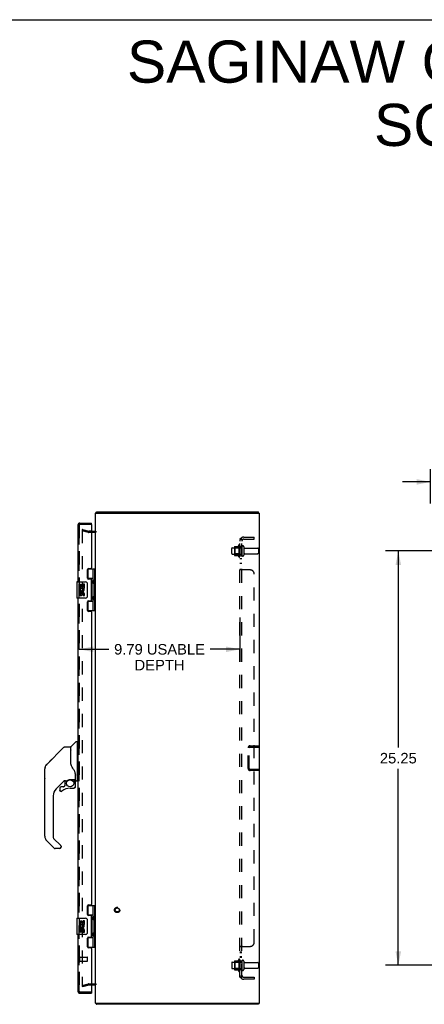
# Model space of a CAD drawing. Header units: inches. Extents: x 0 to 146, y 0 to 94.
# Tile 21 of 22: x 73 to 97, y 34 to 94. Entities that reach past the tile are written whole.
import ezdxf

# ---------------------------------------------------------------- set-up
doc = ezdxf.new("R2010")
doc.units = ezdxf.units.IN
doc.header["$LTSCALE"] = 8.008147
doc.header["$MEASUREMENT"] = 0
doc.linetypes.add('HIDDEN', pattern=[0.2, 0.1, -0.1])
doc.layers.get('0').update_dxf_attribs({"linetype": 'CONTINUOUS'})
for name, color, linetype in [('DEFAULT_2', 8, 'HIDDEN'), ('DIMENSIONS', 7, 'CONTINUOUS'), ('DOOR_ASSEMBLY_LEFT', 7, 'CONTINUOUS'), ('DOOR_ASSEMBLY_RIGHT', 7, 'CONTINUOUS'), ('SUBPANEL', 7, 'CONTINUOUS')]:
    doc.layers.add(name, color=color, linetype=linetype)
doc.styles.get("Standard").update_dxf_attribs({"font": 'arial.ttf'})
doc.dimstyles.new('DIMSTYLE_1', dxfattribs={"dimtxt": 0.642365, "dimasz": 0.856486, "dimexe": 0.09, "dimexo": 0.07, "dimgap": 0.0375, "dimtad": 0, "dimtih": 1, "dimtoh": 1, "dimzin": 4, "dimdsep": 46, "dimtxsty": 'Standard', "dimblk": '_FILLED', "dimblk1": '_FILLED', "dimblk2": '_FILLED', "dimcen": 0.09, "dimadec": 3, "dimazin": 1, "dimtfac": 1, "dimtdec": 3, "dimtofl": 0, "dimtmove": 0, "dimatfit": 3, "dimldrblk": '_FILLED', "dimfxl": 0, "dimtolj": 1, "dimtzin": 4, "dimarcsym": 0})

# ---------------------------------------------------------------- blocks, each defined once
blk = doc.blocks.new('_FILLED')
at = {"color": 0, "linetype": 'ByBlock'}
blk.add_solid([(0, 0), (-1, 0.2), (-1, -0.2)], dxfattribs=at)
blk = doc.blocks.new('*D2')
at = {"layer": 'DIMENSIONS', "color": 2, "linetype": 'Continuous'}
for p, q in [((97.84, 64.74), (97.84, 66.819)), ((100.84, 64.065), (100.84, 66.819)), ((97.84, 66.048), (96.127, 66.048)), ((100.84, 66.048), (102.553, 66.048))]:
    blk.add_line(p, q, dxfattribs=at)
at = {"layer": 'DIMENSIONS', "color": 2, "linetype": 'Continuous', "xscale": 0.8564863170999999, "yscale": 0.8564863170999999, "zscale": 0.8564863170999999}
blk.add_blockref('_FILLED', (97.84, 66.048), dxfattribs=at)
at = {"layer": 'DIMENSIONS', "color": 2, "linetype": 'Continuous', "xscale": 0.8564863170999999, "yscale": 0.8564863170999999, "zscale": 0.8564863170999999, "rotation": 180}
blk.add_blockref('_FILLED', (100.84, 66.048), dxfattribs=at)
at = {"layer": 'DIMENSIONS', "color": 2, "linetype": 'Continuous', "insert": (99.34, 66.369), "char_height": 0.6424, "width": 1.74561, "attachment_point": 2, "line_spacing_factor": 0.9}
blk.add_mtext('3.00\\PTYP', dxfattribs=at)
blk = doc.blocks.new('*D4')
at = {"layer": 'DIMENSIONS', "color": 2, "linetype": 'Continuous'}
for p, q in [((99.616, 61.84), (95.1, 61.84)), ((95.871, 61.84), (95.871, 49.857)), ((95.871, 36.59), (95.871, 48.573)), ((99.616, 36.59), (95.1, 36.59))]:
    blk.add_line(p, q, dxfattribs=at)
at = {"layer": 'DIMENSIONS', "color": 2, "linetype": 'Continuous', "xscale": 0.8564863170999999, "yscale": 0.8564863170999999, "zscale": 0.8564863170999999}
for p, rotation in [((95.871, 61.84), 90), ((95.871, 36.59), 270)]:
    blk.add_blockref('_FILLED', p, dxfattribs=dict(at, rotation=rotation))
at = {"layer": 'DIMENSIONS', "color": 2, "linetype": 'Continuous', "insert": (95.871, 49.536), "char_height": 0.6424, "width": 2.24469, "attachment_point": 2, "line_spacing_factor": 0.9}
blk.add_mtext('25.25', dxfattribs=at)
blk = doc.blocks.new('*D12')
at = {"layer": 'DIMENSIONS', "color": 2, "linetype": 'Continuous'}
for p, q in [((86.218, 57.791), (86.218, 55.077)), ((76.425, 55.848), (78.236, 55.848)), ((86.218, 55.848), (84.407, 55.848))]:
    blk.add_line(p, q, dxfattribs=at)
at = {"layer": 'DIMENSIONS', "color": 2, "linetype": 'Continuous', "xscale": 0.8564863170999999, "yscale": 0.8564863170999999, "zscale": 0.8564863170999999, "rotation": 180}
blk.add_blockref('_FILLED', (76.425, 55.848), dxfattribs=at)
at = {"layer": 'DIMENSIONS', "color": 2, "linetype": 'Continuous', "xscale": 0.8564863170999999, "yscale": 0.8564863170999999, "zscale": 0.8564863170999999}
blk.add_blockref('_FILLED', (86.218, 55.848), dxfattribs=at)
at = {"layer": 'DIMENSIONS', "color": 2, "linetype": 'Continuous', "insert": (81.322, 56.169), "char_height": 0.64236, "width": 5.52816, "attachment_point": 2, "line_spacing_factor": 0.9}
blk.add_mtext('9.79 USABLE\\PDEPTH', dxfattribs=at)

msp = doc.modelspace()

# ---------------------------------------------------------------- linework, layer by layer
at = {"color": 7, "linetype": 'Continuous'}
for p, q in [((0, 94.213), (145.603, 94.213)), ((77.481, 64.14), (77.481, 64.215)), ((87.355, 64.14), (87.355, 64.215)), ((77.456, 34.246), (77.481, 34.273)), ((77.481, 34.29), (77.481, 34.215)), ((87.355, 34.29), (87.355, 34.215))]:
    msp.add_line(p, q, dxfattribs=at)
at = {"color": 3, "linetype": 'Continuous'}
for p, q in [((77.481, 64.215), (87.355, 64.215)), ((77.418, 34.29), (77.418, 64.14)), ((77.418, 64.14), (87.418, 64.14)), ((87.418, 34.29), (87.418, 64.14)), ((77.175, 63.04), (77.376, 63.04)), ((77.376, 35.39), (77.175, 35.39)), ((77.418, 34.29), (87.418, 34.29)), ((87.355, 34.215), (77.481, 34.215))]:
    msp.add_line(p, q, dxfattribs=at)
for points in [[(77.456, 64.184), (77.458, 64.186), (77.459, 64.188), (77.46, 64.19), (77.462, 64.192), (77.463, 64.194), (77.464, 64.196), (77.467, 64.201)], [(77.467, 64.201), (77.468, 64.203), (77.469, 64.205), (77.47, 64.207), (77.472, 64.209), (77.473, 64.21), (77.474, 64.212), (77.475, 64.213), (77.477, 64.214), (77.478, 64.214), (77.479, 64.215), (77.48, 64.215), (77.481, 64.215)], [(77.456, 34.246), (77.458, 34.244), (77.459, 34.242), (77.46, 34.24), (77.462, 34.238), (77.463, 34.236), (77.464, 34.234)], [(77.464, 34.234), (77.467, 34.229), (77.468, 34.227), (77.469, 34.225), (77.47, 34.223), (77.472, 34.221), (77.473, 34.22), (77.474, 34.218), (77.475, 34.217), (77.477, 34.216), (77.478, 34.216), (77.479, 34.215), (77.48, 34.215), (77.481, 34.215)]]:
    msp.add_lwpolyline(points, dxfattribs=at)
for centre, radius, start, end in [((77.535, 64.098), 0.117, 132.55692, 158.95793), ((77.376, 63.082), 0.042, 270, 360), ((77.376, 35.348), 0.042, 0, 90), ((77.535, 34.332), 0.117, 201.04207, 227.44308)]:
    msp.add_arc(centre, radius, start, end, dxfattribs=at)
at = {"layer": 'DEFAULT_2', "color": 8, "linetype": 'HIDDEN'}
for p, q in [((76.625, 63.144), (76.605, 63.072)), ((76.605, 63.124), (76.605, 35.306)), ((76.992, 62.968), (76.605, 63.072)), ((76.625, 63.144), (77.011, 63.041)), ((77.175, 63.04), (77.017, 63.04)), ((77.376, 62.965), (77.016, 62.965)), ((85.718, 61.683), (85.718, 61.998)), ((85.748, 62.028), (86.343, 62.028)), ((85.882, 62.096), (85.882, 61.584)), ((85.902, 62.024), (85.882, 62.044)), ((85.893, 62.118), (86.12, 62.118)), ((85.902, 62.024), (85.902, 61.657)), ((86.198, 62.024), (85.902, 62.024)), ((86.148, 62.196), (86.148, 61.484)), ((86.198, 62.024), (86.218, 62.044)), ((86.198, 62.024), (86.198, 61.657)), ((86.218, 62.174), (86.218, 61.506)), ((86.343, 62.098), (86.343, 61.583)), ((86.453, 62.098), (86.453, 61.583)), ((86.516, 62.005), (87.313, 62.005)), ((87.343, 61.975), (87.343, 61.705)), ((85.748, 61.653), (86.343, 61.653)), ((85.902, 61.657), (85.882, 61.637)), ((85.893, 61.563), (86.12, 61.563)), ((86.198, 61.657), (85.902, 61.657)), ((86.198, 61.657), (86.218, 61.637)), ((86.516, 61.675), (87.313, 61.675)), ((86.718, 48.582), (86.718, 49.848)), ((86.793, 48.582), (86.793, 49.848)), ((86.835, 49.965), (87.343, 49.965)), ((86.835, 49.89), (87.343, 49.89)), ((87.343, 49.89), (87.343, 49.965)), ((86.835, 48.54), (87.343, 48.54)), ((87.343, 48.465), (86.835, 48.465)), ((87.343, 48.54), (87.343, 48.465)), ((85.718, 36.748), (85.718, 36.433)), ((85.748, 36.778), (86.343, 36.778)), ((85.882, 36.846), (85.882, 36.334)), ((85.902, 36.774), (85.882, 36.794)), ((85.893, 36.868), (86.12, 36.868)), ((86.198, 36.774), (85.902, 36.774)), ((85.902, 36.774), (85.902, 36.407)), ((86.148, 36.946), (86.148, 36.234)), ((86.198, 36.774), (86.218, 36.794)), ((86.198, 36.774), (86.198, 36.407)), ((86.218, 36.924), (86.218, 36.256)), ((86.343, 36.848), (86.343, 36.333)), ((86.453, 36.848), (86.453, 36.333)), ((86.516, 36.755), (87.313, 36.755)), ((87.343, 36.725), (87.343, 36.455)), ((85.748, 36.403), (86.343, 36.403)), ((85.902, 36.407), (85.882, 36.387)), ((85.893, 36.313), (86.12, 36.313)), ((86.198, 36.407), (85.902, 36.407)), ((86.198, 36.407), (86.218, 36.387)), ((86.516, 36.425), (87.313, 36.425)), ((76.605, 35.358), (76.992, 35.462)), ((77.016, 35.465), (77.376, 35.465)), ((76.605, 35.358), (76.625, 35.286)), ((76.605, 35.306), (76.606, 35.305)), ((77.011, 35.389), (76.625, 35.286)), ((77.175, 35.39), (77.017, 35.39)), ((77.481, 34.273), (77.507, 34.301))]:
    msp.add_line(p, q, dxfattribs=at)
for points in [[(76.62, 63.139), (76.619, 63.139), (76.617, 63.138), (76.615, 63.138), (76.614, 63.137), (76.612, 63.137), (76.611, 63.136), (76.61, 63.134), (76.609, 63.133), (76.608, 63.132), (76.607, 63.13), (76.606, 63.129), (76.606, 63.127), (76.606, 63.125), (76.605, 63.124)], [(76.624, 63.138), (76.622, 63.139), (76.62, 63.139), (76.62, 63.139)], [(76.606, 35.305), (76.606, 35.303), (76.606, 35.301), (76.607, 35.3), (76.608, 35.298)], [(76.62, 35.291), (76.619, 35.291), (76.617, 35.292), (76.615, 35.292), (76.614, 35.293), (76.612, 35.293), (76.611, 35.294), (76.61, 35.296), (76.609, 35.297), (76.608, 35.298)], [(76.624, 35.292), (76.622, 35.291), (76.62, 35.291), (76.62, 35.291)]]:
    msp.add_lwpolyline(points, dxfattribs=at)
for radius in [0.164, 0.124]:
    msp.add_circle((78.743, 39.965), radius, dxfattribs=at)
for centre, radius, start, end in [((77.017, 63.065), 0.025, 255, 270), ((77.376, 63.082), 0.117, 270, 326.90018), ((77.017, 63.065), 0.1, 255, 270), ((85.748, 61.998), 0.03, 90, 180), ((86.023, 62.096), 0.141, 174.79195, 180), ((85.893, 62.108), 0.01, 90, 174.80617), ((86.102, 62.128), 0.01, 270, 336.03207), ((86.748, 61.84), 0.698, 149.33687, 156.03207), ((86.18, 62.174), 0.0384, 0, 145.55034), ((86.398, 62.098), 0.055, 0, 180), ((86.516, 62.068), 0.0625, 180, 270), ((87.313, 61.975), 0.03, 0, 90), ((85.748, 61.683), 0.03, 180, 270), ((86.023, 61.584), 0.141, 180, 185.20805), ((85.893, 61.573), 0.01, 185.19383, 270), ((86.102, 61.553), 0.01, 23.96793, 90), ((86.748, 61.84), 0.698, 203.96793, 210.66313), ((86.18, 61.506), 0.0384, 214.44966, 360), ((86.398, 61.583), 0.055, 180, 360), ((86.516, 61.613), 0.0625, 90, 180), ((87.313, 61.705), 0.03, 270, 360), ((86.835, 49.848), 0.117, 90, 180), ((86.835, 49.848), 0.042, 90, 180), ((86.835, 48.582), 0.117, 180, 270), ((86.835, 48.582), 0.042, 180, 270), ((85.748, 36.748), 0.03, 90, 180), ((86.023, 36.846), 0.141, 174.79195, 180), ((85.893, 36.858), 0.01, 90, 174.80617), ((86.102, 36.878), 0.01, 270, 336.03207), ((86.748, 36.59), 0.698, 149.33687, 156.03207), ((86.18, 36.924), 0.0384, 0, 145.55034), ((86.398, 36.848), 0.055, 0, 180), ((86.516, 36.818), 0.0625, 180, 270), ((87.313, 36.725), 0.03, 0, 90), ((85.748, 36.433), 0.03, 180, 270), ((86.023, 36.334), 0.141, 180, 185.20805), ((85.893, 36.323), 0.01, 185.19383, 270), ((86.102, 36.303), 0.01, 23.96793, 90), ((86.748, 36.59), 0.698, 203.96793, 210.66313), ((86.18, 36.256), 0.0384, 214.44966, 360), ((86.398, 36.333), 0.055, 180, 360), ((86.516, 36.363), 0.0625, 90, 180), ((87.313, 36.455), 0.03, 270, 360), ((77.017, 35.365), 0.1, 90, 105), ((77.376, 35.348), 0.117, 33.09982, 90), ((77.017, 35.365), 0.025, 90, 105)]:
    msp.add_arc(centre, radius, start, end, dxfattribs=at)
at = {"layer": 'DOOR_ASSEMBLY_LEFT', "color": 8, "linetype": 'HIDDEN'}
for p, q in [((76.425, 35.007), (76.425, 63.423)), ((76.467, 63.465), (77.155, 63.465)), ((76.467, 34.965), (77.155, 34.965))]:
    msp.add_line(p, q, dxfattribs=at)
for centre, start, end in [((76.467, 63.423), 90, 180), ((76.467, 35.007), 180, 270)]:
    msp.add_arc(centre, 0.042, start, end, dxfattribs=at)
at = {"layer": 'DOOR_ASSEMBLY_RIGHT', "color": 3, "linetype": 'Continuous'}
for p, q in [((76.35, 63.423), (76.35, 59.965)), ((76.467, 63.54), (77.175, 63.54)), ((77.175, 63.445), (77.175, 60.807)), ((76.925, 60.186), (76.925, 60.713)), ((76.988, 60.776), (77.144, 60.776)), ((77.144, 60.123), (76.988, 60.123)), ((77.175, 58.839), (77.175, 60.092)), ((76.35, 58.965), (76.35, 39.465)), ((76.988, 58.808), (77.144, 58.808)), ((76.925, 58.218), (76.925, 58.745)), ((77.144, 58.155), (76.988, 58.155)), ((77.175, 58.124), (77.175, 40.307)), ((76.925, 39.686), (76.925, 40.213)), ((76.988, 40.276), (77.144, 40.276)), ((77.144, 39.623), (76.988, 39.623)), ((77.175, 38.339), (77.175, 39.592)), ((76.35, 38.465), (76.35, 35.007)), ((76.925, 37.718), (76.925, 38.245)), ((76.988, 38.308), (77.144, 38.308)), ((77.144, 37.655), (76.988, 37.655)), ((77.175, 37.624), (77.175, 34.985)), ((76.467, 34.89), (77.175, 34.89))]:
    msp.add_line(p, q, dxfattribs=at)
at = {"layer": 'DOOR_ASSEMBLY_RIGHT', "color": 8, "linetype": 'HIDDEN'}
for p, q in [((76.425, 63.423), (76.425, 35.007)), ((76.467, 63.465), (77.155, 63.465)), ((76.468, 36.823), (76.468, 37.107)), ((76.468, 37.089), (76.915, 37.089)), ((76.468, 36.841), (76.915, 36.841)), ((76.925, 36.851), (76.925, 37.079)), ((76.467, 34.965), (77.155, 34.965))]:
    msp.add_line(p, q, dxfattribs=at)
at = {"layer": 'DOOR_ASSEMBLY_RIGHT', "color": 7, "linetype": 'Continuous'}
for p, q in [((77.175, 63.465), (77.155, 63.465)), ((77.175, 63.465), (77.175, 63.54)), ((76.934, 60.745), (77.418, 60.745)), ((76.96, 60.745), (76.96, 60.154)), ((77.28, 60.057), (77.28, 60.745)), ((77.379, 58.186), (77.379, 60.745)), ((77.28, 60.154), (76.934, 60.154)), ((76.94, 60.145), (76.991, 60.145)), ((76.991, 60.123), (76.991, 60.145)), ((77.264, 60.027), (77.264, 59.957)), ((76.29, 59.95), (76.29, 58.98)), ((76.305, 59.965), (76.815, 59.965)), ((76.428, 59.811), (76.428, 59.58)), ((76.488, 59.811), (76.428, 59.811)), ((76.428, 59.58), (76.687, 59.58)), ((76.428, 59.534), (76.428, 59.481)), ((76.496, 59.544), (76.438, 59.569)), ((76.488, 59.811), (76.488, 59.643)), ((76.551, 59.643), (76.488, 59.643)), ((76.551, 59.779), (76.551, 59.643)), ((76.612, 59.779), (76.551, 59.779)), ((76.612, 59.643), (76.612, 59.779)), ((76.677, 59.643), (76.612, 59.643)), ((76.687, 59.58), (76.66, 59.561)), ((76.677, 59.811), (76.677, 59.643)), ((76.74, 59.811), (76.677, 59.811)), ((76.722, 59.58), (76.74, 59.58)), ((76.74, 59.58), (76.74, 59.811)), ((76.915, 59.865), (76.915, 59.065)), ((77.264, 59.957), (77.264, 59.887)), ((77.264, 59.957), (77.264, 59.957)), ((77.28, 59.073), (77.28, 59.857)), ((76.815, 58.965), (76.305, 58.965)), ((76.428, 59.35), (76.428, 59.193)), ((76.488, 59.35), (76.428, 59.35)), ((76.488, 59.35), (76.488, 59.214)), ((76.551, 59.256), (76.551, 59.214)), ((76.612, 59.193), (76.612, 59.262)), ((76.677, 59.256), (76.677, 59.119)), ((76.677, 59.119), (76.74, 59.119)), ((76.74, 59.119), (76.74, 59.256)), ((76.991, 58.785), (76.991, 58.808)), ((77.264, 59.043), (77.264, 58.973)), ((77.264, 58.973), (77.264, 58.903)), ((77.264, 58.973), (77.264, 58.973)), ((77.28, 58.186), (77.28, 58.873)), ((76.934, 58.776), (77.28, 58.776)), ((76.991, 58.785), (76.94, 58.785)), ((76.96, 58.776), (76.96, 58.186)), ((77.418, 58.186), (76.934, 58.186)), ((75.492, 49.881), (74.45, 48.838)), ((75.548, 49.904), (75.901, 49.904)), ((75.909, 48.852), (75.909, 49.896)), ((75.917, 48.84), (75.917, 49.892)), ((75.926, 49.913), (76.22, 50.207)), ((76.303, 50.219), (76.248, 50.219)), ((76.311, 50.211), (76.311, 47.845)), ((76.311, 50.16), (76.35, 50.16)), ((74.382, 48.748), (74.382, 48.748)), ((74.449, 48.838), (74.755, 49.144)), ((74.755, 49.144), (74.755, 49.144)), ((75.929, 48.807), (75.91, 48.861)), ((75.957, 48.742), (75.929, 48.807)), ((74.327, 47.977), (74.327, 48.563)), ((74.334, 44.457), (74.334, 48.56)), ((76.185, 48.283), (76.184, 48.307)), ((76.185, 48.283), (76.185, 47.928)), ((76.193, 48.283), (76.193, 48.286)), ((76.193, 48.28), (76.193, 48.283)), ((76.193, 48.278), (76.193, 48.28)), ((76.193, 47.876), (76.193, 48.278)), ((75.514, 47.836), (75.019, 47.341)), ((75.475, 47.466), (75.323, 47.466)), ((75.555, 47.542), (75.483, 47.47)), ((75.559, 47.833), (75.559, 47.55)), ((75.597, 47.837), (75.673, 47.837)), ((75.87, 47.908), (76.165, 47.908)), ((76.066, 47.908), (76.131, 47.843)), ((76.125, 47.838), (76.123, 47.835)), ((76.177, 47.704), (76.186, 47.704)), ((76.186, 47.466), (76.177, 47.466)), ((76.189, 47.704), (76.189, 47.466)), ((76.232, 47.837), (76.303, 47.837)), ((76.311, 47.896), (76.35, 47.896)), ((74.846, 46.923), (74.846, 44.371)), ((75.244, 47.388), (75.244, 47.268)), ((75.246, 47.26), (75.246, 47.268)), ((75.254, 47.268), (75.246, 47.268)), ((75.323, 47.192), (75.314, 47.192)), ((75.331, 47.192), (75.323, 47.192)), ((75.34, 47.194), (75.331, 47.192)), ((75.348, 47.196), (75.34, 47.194)), ((75.357, 47.2), (75.348, 47.196)), ((75.364, 47.204), (75.357, 47.2)), ((75.371, 47.209), (75.364, 47.204)), ((75.874, 47.388), (76.11, 47.388)), ((74.902, 43.726), (74.45, 44.178)), ((74.869, 44.316), (75.301, 43.884)), ((75.319, 43.842), (75.319, 43.782)), ((75.24, 43.703), (74.958, 43.703)), ((76.934, 40.245), (77.418, 40.245)), ((76.96, 40.245), (76.96, 39.654)), ((77.28, 39.557), (77.28, 40.245)), ((77.379, 37.686), (77.379, 40.245)), ((77.28, 39.654), (76.934, 39.654)), ((76.94, 39.645), (76.991, 39.645)), ((76.991, 39.623), (76.991, 39.645)), ((76.29, 39.45), (76.29, 38.48)), ((76.305, 39.465), (76.815, 39.465)), ((76.488, 39.311), (76.428, 39.311)), ((76.428, 39.311), (76.428, 39.08)), ((76.428, 39.08), (76.687, 39.08)), ((76.428, 39.034), (76.428, 38.981)), ((76.496, 39.044), (76.438, 39.069)), ((76.488, 39.311), (76.488, 39.143)), ((76.551, 39.143), (76.488, 39.143)), ((76.612, 39.279), (76.551, 39.279)), ((76.551, 39.279), (76.551, 39.143)), ((76.612, 39.143), (76.612, 39.279)), ((76.677, 39.143), (76.612, 39.143)), ((76.687, 39.08), (76.66, 39.061)), ((76.74, 39.311), (76.677, 39.311)), ((76.677, 39.311), (76.677, 39.143)), ((76.722, 39.08), (76.74, 39.08)), ((76.74, 39.08), (76.74, 39.311)), ((76.915, 39.365), (76.915, 38.565)), ((77.264, 39.527), (77.264, 39.457)), ((77.264, 39.457), (77.264, 39.387)), ((77.264, 39.457), (77.264, 39.457)), ((77.28, 38.573), (77.28, 39.357)), ((76.815, 38.465), (76.305, 38.465)), ((76.488, 38.85), (76.428, 38.85)), ((76.428, 38.85), (76.428, 38.693)), ((76.488, 38.85), (76.488, 38.714)), ((76.551, 38.756), (76.551, 38.714)), ((76.612, 38.693), (76.612, 38.762)), ((76.677, 38.756), (76.677, 38.619)), ((76.677, 38.619), (76.74, 38.619)), ((76.74, 38.619), (76.74, 38.756)), ((77.264, 38.543), (77.264, 38.473)), ((77.264, 38.473), (77.264, 38.403)), ((77.264, 38.473), (77.264, 38.473)), ((76.934, 38.276), (77.28, 38.276)), ((76.991, 38.285), (76.94, 38.285)), ((76.96, 38.276), (76.96, 37.686)), ((76.991, 38.285), (76.991, 38.308)), ((77.28, 37.686), (77.28, 38.373)), ((77.418, 37.686), (76.934, 37.686)), ((77.155, 34.965), (77.175, 34.965)), ((77.175, 34.965), (77.175, 34.89))]:
    msp.add_line(p, q, dxfattribs=at)
for points in [[(77.28, 59.813), (77.279, 59.822), (77.277, 59.831), (77.274, 59.842), (77.27, 59.853), (77.266, 59.864), (77.261, 59.876), (77.256, 59.888), (77.251, 59.899), (77.247, 59.911), (77.243, 59.922), (77.24, 59.934), (77.238, 59.945), (77.238, 59.957), (77.238, 59.969), (77.24, 59.98), (77.243, 59.992), (77.247, 60.003), (77.251, 60.015), (77.256, 60.026), (77.261, 60.038), (77.266, 60.05), (77.27, 60.061), (77.274, 60.072), (77.277, 60.083), (77.279, 60.092), (77.28, 60.101)], [(76.908, 59.901), (76.91, 59.895), (76.912, 59.89), (76.913, 59.884), (76.914, 59.878), (76.915, 59.871), (76.915, 59.865)], [(76.915, 59.065), (76.915, 59.059), (76.914, 59.052), (76.913, 59.046), (76.912, 59.04), (76.91, 59.035), (76.908, 59.029)], [(77.28, 58.829), (77.279, 58.838), (77.277, 58.847), (77.274, 58.858), (77.27, 58.869), (77.266, 58.88), (77.261, 58.892), (77.256, 58.904), (77.251, 58.915), (77.247, 58.927), (77.243, 58.938), (77.24, 58.95), (77.238, 58.961), (77.238, 58.973), (77.238, 58.985), (77.24, 58.996), (77.243, 59.008), (77.247, 59.019), (77.251, 59.031), (77.256, 59.042), (77.261, 59.054), (77.266, 59.066), (77.27, 59.077), (77.274, 59.088), (77.277, 59.099), (77.279, 59.108), (77.28, 59.117)], [(75.492, 49.881), (75.5, 49.888), (75.509, 49.893), (75.518, 49.898), (75.528, 49.901), (75.538, 49.903), (75.548, 49.904)], [(74.449, 48.838), (74.428, 48.815), (74.403, 48.781), (74.381, 48.745), (74.363, 48.707), (74.349, 48.668), (74.342, 48.637)], [(74.361, 48.7), (74.349, 48.667), (74.348, 48.662)], [(75.909, 49.021), (75.909, 49.022), (75.91, 49.024), (75.911, 49.025), (75.913, 49.026), (75.916, 49.028), (75.917, 49.028)], [(76.132, 48.454), (76.081, 48.527), (76.032, 48.604), (75.991, 48.675), (75.957, 48.742)], [(76.184, 48.307), (76.179, 48.342), (76.17, 48.376), (76.158, 48.408), (76.143, 48.437), (76.132, 48.454)], [(76.185, 48.239), (76.185, 48.237), (76.186, 48.234), (76.187, 48.23), (76.188, 48.226)], [(76.188, 48.226), (76.19, 48.22), (76.191, 48.213), (76.192, 48.207), (76.192, 48.2), (76.192, 48.194), (76.193, 48.187)], [(75.674, 47.837), (75.678, 47.838), (75.682, 47.839), (75.685, 47.84), (75.688, 47.841), (75.69, 47.843), (75.693, 47.845), (75.697, 47.847), (75.7, 47.849), (75.708, 47.854)], [(75.708, 47.854), (75.713, 47.857), (75.718, 47.861), (75.723, 47.864), (75.729, 47.868), (75.736, 47.872), (75.744, 47.876), (75.751, 47.88), (75.76, 47.884), (75.769, 47.888), (75.779, 47.892), (75.79, 47.896), (75.801, 47.899), (75.813, 47.902), (75.825, 47.905), (75.838, 47.906), (75.852, 47.908), (75.866, 47.908), (75.87, 47.908)], [(76.186, 47.466), (76.186, 47.458), (76.185, 47.449), (76.182, 47.441), (76.179, 47.433), (76.175, 47.426), (76.17, 47.419), (76.164, 47.412), (76.158, 47.407), (76.151, 47.402), (76.143, 47.397), (76.135, 47.394), (76.127, 47.392), (76.119, 47.39), (76.11, 47.39)], [(76.11, 47.399), (76.117, 47.399), (76.125, 47.4), (76.132, 47.403), (76.139, 47.405), (76.146, 47.409), (76.152, 47.413), (76.158, 47.419), (76.163, 47.424), (76.167, 47.43), (76.171, 47.437), (76.174, 47.444), (76.176, 47.451), (76.177, 47.459), (76.177, 47.466)], [(76.177, 47.704), (76.177, 47.719), (76.175, 47.733), (76.172, 47.747), (76.168, 47.761), (76.163, 47.775), (76.157, 47.788), (76.15, 47.801), (76.142, 47.813), (76.133, 47.825), (76.123, 47.835)], [(76.129, 47.842), (76.129, 47.841), (76.129, 47.841), (76.128, 47.841), (76.128, 47.84), (76.125, 47.838)], [(76.129, 47.842), (76.14, 47.83), (76.149, 47.818), (76.158, 47.806), (76.165, 47.792), (76.172, 47.778), (76.177, 47.764), (76.181, 47.749), (76.184, 47.734), (76.186, 47.719), (76.186, 47.704)], [(75.314, 47.192), (75.305, 47.194), (75.297, 47.196), (75.289, 47.199), (75.282, 47.203), (75.275, 47.208), (75.268, 47.214), (75.263, 47.22), (75.258, 47.228), (75.253, 47.235), (75.25, 47.243), (75.248, 47.251), (75.246, 47.26)], [(75.254, 47.268), (75.255, 47.261), (75.256, 47.253), (75.258, 47.246), (75.261, 47.239), (75.265, 47.232), (75.27, 47.226), (75.275, 47.22), (75.28, 47.215), (75.287, 47.211), (75.293, 47.207), (75.301, 47.204), (75.308, 47.202), (75.315, 47.201), (75.323, 47.2), (75.331, 47.201), (75.338, 47.202), (75.346, 47.205), (75.353, 47.208), (75.359, 47.211), (75.366, 47.216)], [(76.11, 47.399), (76.11, 47.397), (76.11, 47.394)], [(76.11, 47.394), (76.11, 47.393), (76.11, 47.391), (76.11, 47.391), (76.11, 47.39), (76.11, 47.39)], [(75.306, 43.879), (75.305, 43.88), (75.304, 43.881), (75.303, 43.882), (75.302, 43.883), (75.301, 43.883), (75.301, 43.884)], [(77.28, 39.313), (77.279, 39.322), (77.277, 39.331), (77.274, 39.342), (77.27, 39.353), (77.266, 39.364), (77.261, 39.376), (77.256, 39.388), (77.251, 39.399), (77.247, 39.411), (77.243, 39.422), (77.24, 39.434), (77.238, 39.445), (77.238, 39.457), (77.238, 39.469), (77.24, 39.48), (77.243, 39.492), (77.247, 39.503), (77.251, 39.515), (77.256, 39.526), (77.261, 39.538), (77.266, 39.55), (77.27, 39.561), (77.274, 39.572), (77.277, 39.583), (77.279, 39.592), (77.28, 39.601)], [(76.908, 39.401), (76.91, 39.395), (76.912, 39.39), (76.913, 39.384), (76.914, 39.378), (76.915, 39.371), (76.915, 39.365)], [(76.915, 38.565), (76.915, 38.559), (76.914, 38.552), (76.913, 38.546), (76.912, 38.54), (76.91, 38.535), (76.908, 38.529)], [(77.28, 38.329), (77.279, 38.338), (77.277, 38.347), (77.274, 38.358), (77.27, 38.369), (77.266, 38.38), (77.261, 38.392), (77.256, 38.404), (77.251, 38.415), (77.247, 38.427), (77.243, 38.438), (77.24, 38.45), (77.238, 38.461), (77.238, 38.473), (77.238, 38.485), (77.24, 38.496), (77.243, 38.508), (77.247, 38.519), (77.251, 38.531), (77.256, 38.542), (77.261, 38.554), (77.266, 38.566), (77.27, 38.577), (77.274, 38.588), (77.277, 38.599), (77.279, 38.608), (77.28, 38.617)]]:
    msp.add_lwpolyline(points, dxfattribs=at)
msp.add_circle((75.874, 47.683), 0.217, dxfattribs=at)
at = {"layer": 'DOOR_ASSEMBLY_RIGHT', "color": 3, "linetype": 'Continuous'}
for centre, radius, start, end in [((76.467, 63.423), 0.117, 90, 180), ((77.155, 63.445), 0.02, 0, 90), ((76.988, 60.713), 0.063, 90, 180), ((77.144, 60.807), 0.031, 270, 360), ((76.988, 60.186), 0.063, 180, 270), ((77.144, 60.092), 0.031, 0, 90), ((76.988, 58.745), 0.063, 90, 180), ((77.144, 58.839), 0.031, 270, 360), ((76.988, 58.218), 0.063, 180, 270), ((77.144, 58.124), 0.031, 0, 90), ((76.988, 40.213), 0.063, 90, 180), ((77.144, 40.307), 0.031, 270, 360), ((76.988, 39.686), 0.063, 180, 270), ((77.144, 39.592), 0.031, 0, 90), ((76.988, 38.245), 0.063, 90, 180), ((77.144, 38.339), 0.031, 270, 360), ((76.988, 37.718), 0.063, 180, 270), ((77.144, 37.624), 0.031, 0, 90), ((76.467, 35.007), 0.117, 180, 270), ((77.155, 34.985), 0.02, 270, 360)]:
    msp.add_arc(centre, radius, start, end, dxfattribs=at)
at = {"layer": 'DOOR_ASSEMBLY_RIGHT', "color": 8, "linetype": 'HIDDEN'}
for centre, radius, start, end in [((76.467, 63.423), 0.042, 90, 180), ((76.447, 37.107), 0.0215, 360, 180), ((76.447, 36.823), 0.0215, 180, 0), ((76.915, 37.079), 0.01, 360, 90), ((76.915, 36.851), 0.01, 270, 0), ((76.467, 35.007), 0.042, 180, 270)]:
    msp.add_arc(centre, radius, start, end, dxfattribs=at)
at = {"layer": 'DOOR_ASSEMBLY_RIGHT', "color": 7, "linetype": 'Continuous'}
for centre, radius, start, end in [((77.354, 60.027), 0.09, 144.81225, 180), ((76.305, 59.95), 0.015, 90, 180), ((76.583, 59.507), 0.157, 156.59665, 170.29686), ((76.583, 59.507), 0.157, 189.70314, 341.87913), ((76.583, 59.507), 0.0943, 156.59665, 35.11217), ((76.583, 59.507), 0.157, 25.73705, 27.8532), ((76.586, 59.507), 0.154, 341.41988, 26.19629), ((76.815, 59.865), 0.1, 21.20502, 90), ((77.354, 59.887), 0.09, 180, 215.18775), ((76.305, 58.98), 0.015, 180, 270), ((76.52, 59.214), 0.0943, 192.54017, 251.70103), ((76.52, 59.214), 0.0314, 180, 0.04847), ((76.52, 59.214), 0.0943, 251.72667, 347.43379), ((76.645, 59.256), 0.0943, 0, 180), ((76.646, 59.251), 0.0362, 83.42855, 161.76278), ((76.645, 59.256), 0.0314, 0, 81.22946), ((76.815, 59.065), 0.1, 270, 338.79459), ((77.354, 59.043), 0.09, 144.81225, 180), ((77.354, 58.903), 0.09, 180, 215.18775), ((75.901, 49.896), 0.00787, 0, 90), ((75.947, 49.892), 0.0295, 135, 180), ((76.248, 50.18), 0.0394, 90, 135), ((76.303, 50.211), 0.00787, 0, 90), ((75.929, 49.722), 0.0197, 180, 233.00595), ((74.728, 48.56), 0.394, 168.7096, 180), ((74.728, 48.56), 0.394, 135, 167.37683), ((74.347, 48.563), 0.0197, 128.21988, 180), ((74.347, 47.977), 0.0197, 180, 229.78214), ((75.323, 47.388), 0.0787, 90, 180), ((75.597, 47.64), 0.197, 90, 129.38059), ((75.475, 47.478), 0.0118, 270, 315), ((75.547, 47.55), 0.0118, 315, 360), ((76.11, 47.466), 0.0787, 270, 360), ((75.992, 47.704), 0.197, 0, 45), ((76.165, 47.928), 0.0197, 270, 360), ((76.232, 47.876), 0.0394, 180, 270), ((76.303, 47.845), 0.00787, 270, 360), ((75.437, 46.923), 0.591, 135, 180), ((75.323, 47.268), 0.0787, 180, 309.5212), ((75.874, 46.6), 0.787, 90, 129.5212), ((74.728, 44.457), 0.394, 180, 225), ((74.925, 44.371), 0.0787, 180, 225), ((75.26, 43.842), 0.0591, 0, 38.86737), ((74.958, 43.782), 0.0787, 225, 270), ((75.24, 43.782), 0.0787, 270, 360), ((76.305, 39.45), 0.015, 90, 180), ((76.583, 39.007), 0.157, 156.59665, 170.29686), ((76.583, 39.007), 0.0943, 156.59665, 35.11217), ((76.583, 39.007), 0.157, 25.73705, 27.8532), ((76.586, 39.007), 0.154, 341.41988, 26.19629), ((76.815, 39.365), 0.1, 21.20502, 90), ((77.354, 39.527), 0.09, 144.81225, 180), ((77.354, 39.387), 0.09, 180, 215.18775), ((76.305, 38.48), 0.015, 180, 270), ((76.583, 39.007), 0.157, 189.70314, 341.87913), ((76.52, 38.714), 0.0943, 192.54017, 251.70103), ((76.52, 38.714), 0.0314, 180, 0.04847), ((76.52, 38.714), 0.0943, 251.72667, 347.43379), ((76.645, 38.756), 0.0943, 0, 180), ((76.646, 38.751), 0.0362, 83.42855, 161.76278), ((76.645, 38.756), 0.0314, 0, 81.22946), ((76.815, 38.565), 0.1, 270, 338.79459), ((77.354, 38.543), 0.09, 144.81225, 180), ((77.354, 38.403), 0.09, 180, 215.18775)]:
    msp.add_arc(centre, radius, start, end, dxfattribs=at)
for centre in [(77.191, 59.957), (77.191, 58.973), (77.191, 39.457), (77.191, 38.473)]:
    msp.add_ellipse(centre, major_axis=(0, 0.188), ratio=0.5625, start_param=-2.134404, end_param=-1.007189, dxfattribs=at)
at = {"layer": 'SUBPANEL', "color": 8, "linetype": 'HIDDEN'}
for p, q in [((86.218, 35.871), (86.218, 62.559)), ((86.343, 62.559), (86.218, 62.559)), ((86.272, 62.597), (86.369, 62.518)), ((86.293, 62.557), (86.294, 62.557)), ((86.294, 62.557), (86.295, 62.557)), ((86.295, 62.557), (86.296, 62.556)), ((86.296, 62.556), (86.298, 62.556)), ((86.298, 62.556), (86.299, 62.556)), ((86.299, 62.556), (86.3, 62.555)), ((86.3, 62.555), (86.302, 62.555)), ((86.302, 62.555), (86.303, 62.555)), ((86.303, 62.555), (86.304, 62.554)), ((86.304, 62.554), (86.306, 62.554)), ((86.306, 62.554), (86.307, 62.553)), ((86.307, 62.553), (86.309, 62.553)), ((86.309, 62.553), (86.31, 62.552)), ((86.31, 62.552), (86.312, 62.552)), ((86.312, 62.552), (86.313, 62.551)), ((86.313, 62.551), (86.315, 62.551)), ((86.315, 62.551), (86.316, 62.55)), ((86.33, 62.545), (86.331, 62.544)), ((86.331, 62.544), (86.333, 62.544)), ((86.343, 35.871), (86.343, 62.559)), ((86.344, 62.538), (86.343, 62.539)), ((86.455, 62.684), (87.093, 62.684)), ((86.455, 62.559), (87.093, 62.559)), ((87.093, 62.559), (87.093, 62.684)), ((86.343, 62.09), (86.218, 62.09)), ((86.343, 61.59), (86.218, 61.59)), ((86.343, 61.362), (86.218, 61.362)), ((86.343, 61.081), (86.218, 61.081)), ((86.343, 60.719), (86.218, 60.719)), ((86.27, 60.685), (86.268, 60.687)), ((86.843, 60.684), (86.272, 60.684)), ((86.343, 60.717), (86.343, 60.718)), ((86.366, 60.696), (86.365, 60.697)), ((86.369, 60.691), (86.368, 60.693)), ((86.369, 60.688), (86.369, 60.69)), ((87.093, 37.996), (87.093, 60.434)), ((86.218, 37.712), (86.218, 37.711)), ((86.343, 37.711), (86.218, 37.711)), ((86.343, 37.386), (86.218, 37.386)), ((86.343, 37.349), (86.218, 37.349)), ((86.229, 37.725), (86.226, 37.723)), ((86.254, 37.736), (86.244, 37.732)), ((86.257, 37.738), (86.254, 37.736)), ((86.27, 37.745), (86.268, 37.743)), ((86.272, 37.746), (86.843, 37.746)), ((86.363, 37.73), (86.361, 37.729)), ((86.365, 37.733), (86.364, 37.732)), ((86.343, 37.105), (86.218, 37.105)), ((86.343, 37.068), (86.218, 37.068)), ((86.343, 36.84), (86.218, 36.84)), ((86.343, 36.34), (86.218, 36.34)), ((86.343, 35.871), (86.218, 35.871)), ((86.272, 35.833), (86.369, 35.912)), ((86.321, 35.881), (86.319, 35.881)), ((86.322, 35.882), (86.321, 35.881)), ((86.324, 35.883), (86.322, 35.882)), ((86.326, 35.883), (86.324, 35.883)), ((86.327, 35.884), (86.326, 35.883)), ((86.329, 35.885), (86.327, 35.884)), ((86.33, 35.885), (86.329, 35.885)), ((86.332, 35.886), (86.33, 35.885)), ((86.333, 35.887), (86.332, 35.886)), ((86.334, 35.887), (86.333, 35.887)), ((86.336, 35.888), (86.334, 35.887)), ((86.337, 35.889), (86.336, 35.888)), ((86.455, 35.871), (87.093, 35.871)), ((87.093, 35.746), (86.455, 35.746)), ((87.093, 35.871), (87.093, 35.746))]:
    msp.add_line(p, q, dxfattribs=at)
for points in [[(86.24, 62.579), (86.237, 62.577), (86.234, 62.576), (86.232, 62.575), (86.229, 62.573), (86.226, 62.572), (86.224, 62.57), (86.222, 62.568), (86.221, 62.566), (86.22, 62.565), (86.219, 62.563), (86.218, 62.561), (86.218, 62.56), (86.218, 62.559)], [(86.272, 62.597), (86.27, 62.595), (86.268, 62.593), (86.266, 62.592), (86.263, 62.59), (86.26, 62.588), (86.257, 62.586), (86.254, 62.585), (86.25, 62.583), (86.247, 62.582), (86.24, 62.579)], [(86.286, 62.559), (86.286, 62.559), (86.285, 62.559), (86.285, 62.559), (86.285, 62.559), (86.284, 62.559), (86.284, 62.559), (86.284, 62.559), (86.283, 62.559), (86.283, 62.559)], [(86.283, 62.559), (86.283, 62.559), (86.283, 62.559), (86.283, 62.559), (86.284, 62.559), (86.284, 62.559), (86.284, 62.559), (86.285, 62.559), (86.285, 62.559), (86.286, 62.559), (86.286, 62.559), (86.286, 62.558), (86.287, 62.558), (86.288, 62.558), (86.288, 62.558), (86.289, 62.558), (86.289, 62.558), (86.29, 62.558), (86.29, 62.558), (86.291, 62.558), (86.291, 62.558), (86.292, 62.557), (86.293, 62.557)], [(86.316, 62.55), (86.318, 62.55), (86.319, 62.549), (86.32, 62.549), (86.321, 62.549), (86.321, 62.548), (86.322, 62.548), (86.323, 62.548), (86.324, 62.547), (86.325, 62.547), (86.326, 62.547), (86.327, 62.546), (86.327, 62.546), (86.328, 62.546), (86.329, 62.545), (86.33, 62.545)], [(86.333, 62.544), (86.334, 62.543), (86.335, 62.543), (86.336, 62.542), (86.336, 62.542), (86.337, 62.542), (86.337, 62.541), (86.338, 62.541), (86.339, 62.541), (86.339, 62.54), (86.34, 62.54), (86.341, 62.54), (86.341, 62.539), (86.342, 62.539), (86.342, 62.539), (86.343, 62.538), (86.343, 62.538), (86.344, 62.538), (86.344, 62.537), (86.345, 62.537), (86.345, 62.537), (86.346, 62.537), (86.346, 62.536), (86.347, 62.536), (86.347, 62.536)], [(86.358, 62.535), (86.356, 62.537), (86.354, 62.539), (86.352, 62.541), (86.351, 62.543), (86.349, 62.545), (86.347, 62.548), (86.346, 62.55), (86.345, 62.552), (86.344, 62.554), (86.343, 62.556), (86.343, 62.557), (86.343, 62.559)], [(86.347, 62.536), (86.347, 62.536), (86.347, 62.536), (86.347, 62.536), (86.347, 62.536), (86.347, 62.536), (86.347, 62.536), (86.347, 62.536), (86.346, 62.536), (86.346, 62.537), (86.346, 62.537), (86.345, 62.537), (86.345, 62.537), (86.344, 62.538), (86.344, 62.538), (86.344, 62.538)], [(86.369, 62.518), (86.369, 62.518), (86.369, 62.519), (86.369, 62.52), (86.369, 62.521), (86.369, 62.522), (86.368, 62.523), (86.367, 62.524), (86.366, 62.525), (86.365, 62.527), (86.364, 62.528), (86.363, 62.53), (86.361, 62.531), (86.358, 62.535)], [(86.218, 60.717), (86.218, 60.718), (86.218, 60.719)], [(86.229, 60.705), (86.226, 60.707), (86.224, 60.709), (86.222, 60.71), (86.221, 60.712), (86.22, 60.714), (86.219, 60.715), (86.218, 60.717), (86.218, 60.718), (86.218, 60.719)], [(86.244, 60.698), (86.24, 60.699), (86.237, 60.701), (86.234, 60.702), (86.232, 60.704), (86.229, 60.705), (86.226, 60.707), (86.224, 60.709)], [(86.26, 60.691), (86.257, 60.692), (86.254, 60.694), (86.244, 60.698)], [(86.272, 60.684), (86.27, 60.685), (86.268, 60.687), (86.266, 60.688), (86.263, 60.689), (86.26, 60.691)], [(86.351, 60.708), (86.349, 60.71), (86.347, 60.711), (86.346, 60.713), (86.345, 60.714), (86.344, 60.715), (86.343, 60.717), (86.343, 60.718), (86.343, 60.719)], [(86.364, 60.698), (86.363, 60.7), (86.361, 60.701), (86.36, 60.702), (86.358, 60.703), (86.356, 60.705), (86.354, 60.706), (86.352, 60.707), (86.351, 60.708), (86.349, 60.71), (86.347, 60.711), (86.346, 60.713), (86.345, 60.714)], [(86.369, 60.684), (86.369, 60.685), (86.369, 60.687), (86.369, 60.688), (86.369, 60.69), (86.369, 60.691), (86.368, 60.693), (86.367, 60.694), (86.366, 60.696), (86.365, 60.697), (86.364, 60.698), (86.363, 60.7), (86.361, 60.701)], [(86.369, 60.684), (86.369, 60.685), (86.369, 60.687)], [(86.244, 37.732), (86.24, 37.731), (86.237, 37.729), (86.234, 37.728), (86.232, 37.726), (86.229, 37.725), (86.226, 37.723), (86.224, 37.721), (86.222, 37.72), (86.221, 37.718), (86.22, 37.716), (86.219, 37.715), (86.218, 37.713), (86.218, 37.712), (86.218, 37.711)], [(86.224, 37.721), (86.222, 37.72), (86.221, 37.718), (86.22, 37.716), (86.219, 37.715)], [(86.272, 37.746), (86.27, 37.745), (86.268, 37.743), (86.266, 37.742), (86.263, 37.741), (86.26, 37.739), (86.257, 37.738)], [(86.369, 37.746), (86.369, 37.745), (86.369, 37.743), (86.369, 37.742), (86.369, 37.74), (86.369, 37.739), (86.368, 37.737), (86.367, 37.736), (86.366, 37.734), (86.365, 37.733), (86.364, 37.732), (86.363, 37.73), (86.361, 37.729), (86.36, 37.728), (86.358, 37.727), (86.356, 37.725), (86.354, 37.724), (86.352, 37.723), (86.351, 37.722), (86.349, 37.72), (86.347, 37.719), (86.346, 37.718), (86.345, 37.716), (86.344, 37.715), (86.343, 37.713), (86.343, 37.712), (86.343, 37.711)], [(86.345, 37.716), (86.344, 37.715), (86.343, 37.713), (86.343, 37.712), (86.343, 37.711)], [(86.368, 37.737), (86.367, 37.736), (86.366, 37.734)], [(86.369, 37.746), (86.369, 37.745), (86.369, 37.743), (86.369, 37.742), (86.369, 37.74), (86.369, 37.739)], [(86.247, 35.848), (86.24, 35.851), (86.237, 35.853), (86.234, 35.854), (86.232, 35.855), (86.229, 35.857), (86.226, 35.859), (86.224, 35.86), (86.222, 35.862), (86.221, 35.864), (86.22, 35.865), (86.219, 35.867), (86.218, 35.869), (86.218, 35.87), (86.218, 35.871)], [(86.272, 35.833), (86.27, 35.835), (86.268, 35.837), (86.266, 35.838), (86.263, 35.84), (86.26, 35.842), (86.257, 35.844), (86.254, 35.845), (86.25, 35.847), (86.247, 35.848)], [(86.319, 35.881), (86.317, 35.88), (86.317, 35.88), (86.316, 35.879), (86.315, 35.879), (86.314, 35.879), (86.313, 35.879), (86.312, 35.878), (86.311, 35.878), (86.311, 35.878), (86.31, 35.877), (86.309, 35.877), (86.308, 35.877), (86.307, 35.877), (86.306, 35.876), (86.305, 35.876), (86.305, 35.876), (86.304, 35.876), (86.303, 35.875), (86.302, 35.875), (86.301, 35.875), (86.301, 35.875), (86.3, 35.874), (86.299, 35.874), (86.298, 35.874), (86.297, 35.874), (86.297, 35.874), (86.296, 35.874), (86.295, 35.873), (86.294, 35.873), (86.294, 35.873), (86.293, 35.873), (86.292, 35.873), (86.292, 35.873), (86.291, 35.872), (86.29, 35.872), (86.289, 35.872), (86.289, 35.872), (86.288, 35.872), (86.287, 35.872), (86.287, 35.872), (86.286, 35.872), (86.286, 35.871), (86.285, 35.871), (86.285, 35.871), (86.284, 35.871), (86.284, 35.871), (86.284, 35.871), (86.283, 35.871)], [(86.283, 35.871), (86.283, 35.871), (86.283, 35.871), (86.283, 35.871), (86.283, 35.871), (86.284, 35.871), (86.284, 35.871), (86.284, 35.871), (86.285, 35.871), (86.285, 35.871), (86.286, 35.871), (86.286, 35.871)], [(86.347, 35.894), (86.347, 35.894), (86.347, 35.894), (86.347, 35.894), (86.347, 35.894), (86.346, 35.894), (86.346, 35.894), (86.346, 35.893), (86.345, 35.893), (86.345, 35.893), (86.344, 35.893), (86.344, 35.892), (86.343, 35.892), (86.343, 35.892), (86.342, 35.891), (86.342, 35.891), (86.341, 35.891), (86.341, 35.89), (86.34, 35.89), (86.339, 35.89), (86.339, 35.89), (86.338, 35.889), (86.338, 35.889), (86.337, 35.889)], [(86.361, 35.899), (86.358, 35.895), (86.356, 35.893), (86.354, 35.891), (86.352, 35.889), (86.351, 35.887), (86.349, 35.885), (86.347, 35.882), (86.346, 35.88), (86.345, 35.878), (86.344, 35.876), (86.343, 35.874), (86.343, 35.873), (86.343, 35.871)], [(86.343, 35.891), (86.344, 35.892), (86.344, 35.892), (86.345, 35.892), (86.345, 35.893), (86.345, 35.893), (86.346, 35.893), (86.346, 35.894), (86.346, 35.894), (86.347, 35.894), (86.347, 35.894), (86.347, 35.894), (86.347, 35.894), (86.347, 35.894)], [(86.369, 35.912), (86.369, 35.912), (86.369, 35.911), (86.369, 35.91), (86.369, 35.909), (86.369, 35.908), (86.368, 35.907), (86.367, 35.906), (86.366, 35.905), (86.365, 35.903), (86.364, 35.902), (86.363, 35.9), (86.361, 35.899)]]:
    msp.add_lwpolyline(points, dxfattribs=at)
for centre, radius, start, end in [((86.455, 62.447), 0.237, 90, 180), ((86.455, 62.447), 0.112, 90, 180), ((86.843, 60.434), 0.25, 0, 90), ((86.843, 37.996), 0.25, 270, 360), ((86.455, 35.983), 0.237, 180, 270), ((86.455, 35.983), 0.112, 180, 270)]:
    msp.add_arc(centre, radius, start, end, dxfattribs=at)

# ---------------------------------------------------------------- texts
at = {"layer": 'DIMENSIONS', "color": 2, "linetype": 'Continuous', "insert": (111.842, 92.944), "char_height": 2.56946, "width": 64.89555, "attachment_point": 2, "line_spacing_factor": 0.9}
msp.add_mtext('SAGINAW CONTROL & ENGINEERING\\PSCE-30EL4210WFLP', dxfattribs=at)

# ---------------------------------------------------------------- dimensions: what is measured, and where the dimension line sits
at = {"layer": 'DIMENSIONS', "color": 2, "linetype": 'Continuous'}
dim = msp.add_linear_dim(base=(100.84, 66.048), p1=(97.84, 64.67), p2=(100.84, 63.995), text='<>\\PTYP', dimstyle='DIMSTYLE_1', dxfattribs=at)
dim.commit()
dim.dimension.update_dxf_attribs({"geometry": '*D2', "text_midpoint": (99.34, 65.566), "dimtype": 160})
dim = msp.add_linear_dim(base=(76.425, 55.848), p1=(86.218, 57.861), p2=(76.425, 63.465), angle=180, text='<> USABLE\\PDEPTH', dimstyle='DIMSTYLE_1', dxfattribs=at)
dim.commit()
dim.dimension.update_dxf_attribs({"geometry": '*D12', "text_midpoint": (81.322, 55.366), "dimtype": 160})
dim = msp.add_linear_dim(base=(95.871, 36.59), p1=(99.686, 61.84), p2=(99.686, 36.59), angle=270, dimstyle='DIMSTYLE_1', dxfattribs=at)
dim.commit()
dim.dimension.update_dxf_attribs({"geometry": '*D4', "text_midpoint": (95.865, 49.211), "dimtype": 160})

doc.saveas('drawing.dxf')
